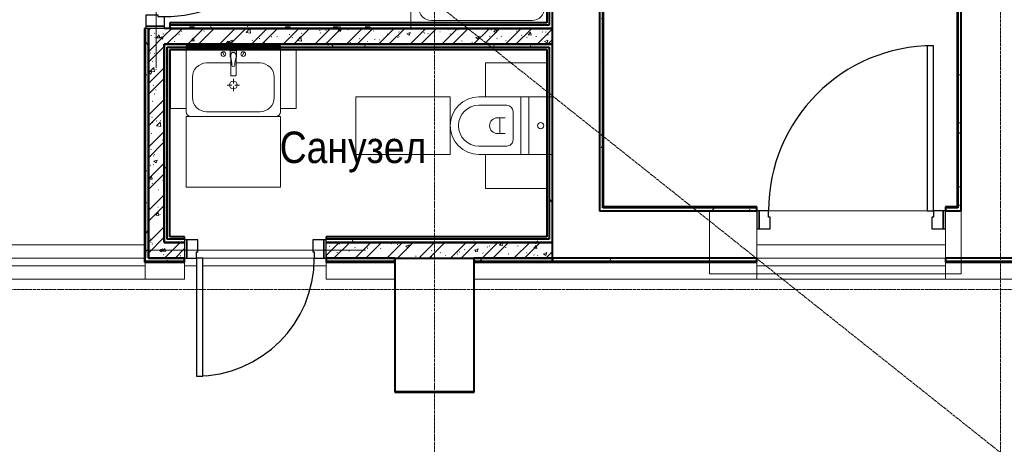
# Model space of a CAD drawing. Header units: millimetres. Extents: x 5617 to 102122, y -9330 to 63558.
# Tile 11 of 56: x 34277 to 40542, y 14416 to 17115. Entities that reach past the tile are written whole.
import ezdxf

# ---------------------------------------------------------------- set-up
doc = ezdxf.new("R2010")
doc.units = ezdxf.units.MM
for name, pattern in [('ADSK_Линия сетки', [25, 20, -2.5, 0, -2.5]), ('Линия сетки', [25, 20, -2.5, 0, -2.5]), ('Сверху', [3.96875, 2.38125, -1.5875])]:
    doc.linetypes.add(name, pattern=pattern)
for name, color, linetype, lineweight in [('Двери', 7, 'Continuous', 18), ('Каркас несущий', 7, 'Continuous', 18), ('Каркас_Импост', 7, 'Continuous', 30), ('Лестницы', 7, 'Continuous', 18), ('Марки помещений', 7, 'Continuous', 20), ('Мебель', 7, 'Continuous', 18), ('Монтажный зазор', 7, 'Continuous', 30), ('Обобщенные модели', 7, 'Continuous', 18), ('Оси', 7, 'Continuous', 9), ('Панель', 7, 'Continuous', 30), ('Перекрытия', 7, 'Continuous', 18), ('Сантехнические приборы', 7, 'Continuous', 18), ('Стены разрез', 7, 'Continuous', 40), ('Стены штриховка', 7, 'Continuous', 40)]:
    doc.layers.add(name, color=color, linetype=linetype, lineweight=lineweight)
doc.styles.add('Arial_3', font='arial.ttf', dxfattribs={"width": 0.85, "height": 200})
pattern_1 = [(50, (0, 0), (218.62117, -19.1268), [22.86, -251.46]), (355, (0, 0), (-42.2919, 229.2684), [18.288, -201.168]), (100.451, (18.22, -1.6), (176.33107, 210.13963), [19.428, -213.708]), (46.184, (0, 60.96), (325.29495, -50.45164), [34.29, -377.19]), (96.636, (27.1, 56.76), (284.883, 296.9127), [29.142, -320.562]), (351.184, (0, 60.96), (284.8858, 296.9107), [27.432, -301.752]), (21, (30.48, 45.72), (181.93753, -122.71832), [22.86, -251.46]), (326, (30.48, 45.72), (74.1622, 221.0262), [18.288, -201.168]), (71.451, (45.64, 35.5), (256.10035, 98.30526), [19.428, -213.708]), (37.5, (0, 0), (3.70639, 101.465895), [3.353, -195.377, 3.353, -200.863, -201.93]), (37.5, (0, 0), (3.70639, 101.465895), [-402.946, 3.353, -198.577]), (7.5, (0, 0), (80.18358, 120.21653), [3.353, -113.081, 3.353, -190.805, -76.962]), (7.5, (0, 0), (80.18358, 120.21653), [-310.591, 3.353, -73.609]), (327.5, (-67.97, 0), (162.70865, -6.87497), [3.353, -72.847, 3.353, -234.391, -315.468]), (327.5, (-67.97, 0), (162.70865, -6.87497), [-313.944, 3.353, -312.115]), (317.5, (-98.45, 0), (177.75468, 30.51183), [3.353, -95.707, 3.353, -154.534, -224.028]), (317.5, (-98.45, 0), (177.75468, 30.51183), [-256.946, 3.353, -220.675])]
pattern_2 = [(45, (0, 0), (-101.02788, 101.02788), []), (45, (67.35, 0), (-101.02788, 101.02788), [])]
pattern_3 = [(0, (0, 0), (406.4, 101.6), [33.528, -271.272, 33.528, -271.272, -1625.6]), (0, (0, 0), (406.4, 101.6), [-609.6, 33.528, -576.072, 33.528, -271.272, -711.2]), (0, (0, 0), (406.4, 101.6), [-1524, 33.528, -169.672, 33.528, -474.472]), (120, (152.4, 50.8), (-291.18818, 301.15272), [33.528, -271.272, 33.528, -271.272, -1625.6]), (120, (152.4, 50.8), (-291.18818, 301.15272), [-609.6, 33.528, -576.072, 33.528, -271.272, -711.2]), (120, (152.4, 50.8), (-291.18818, 301.15272), [-1524, 33.528, -169.672, 33.528, -474.472]), (240, (203.2, 254), (-115.21182, -402.75272), [33.528, -271.272, 33.528, -271.272, -1625.6]), (240, (203.2, 254), (-115.21182, -402.75272), [-609.6, 33.528, -576.072, 33.528, -271.272, -711.2]), (240, (203.2, 254), (-115.21182, -402.75272), [-1524, 33.528, -169.672, 33.528, -474.472])]

# ---------------------------------------------------------------- blocks, each defined once
blk = doc.blocks.new('101_Дверь_Однопольная - _ПЧ_Мет_800х2000_Служеб помещения_EI30_Пр-4441809-МКСС_LB02_-11_400__Кабельные конструкции_Лотки_4')
at = {"layer": 'Каркас_Импост', "color": 254, "true_color": 0xcccccc}
for p, q in [((-485, 50), (-425, 50)), ((-485, -65), (-485, 50)), ((-425, 50), (-425, 10)), ((-425, 10), (-415, 10)), ((-415, 10), (-415, -65)), ((415, 10), (425, 10)), ((415, -65), (415, 10)), ((425, 50), (485, 50)), ((425, 10), (425, 50)), ((485, 50), (485, -65)), ((-415, -65), (-485, -65)), ((485, -65), (415, -65))]:
    blk.add_line(p, q, dxfattribs=at)
at = {"layer": 'Монтажный зазор', "color": 254, "true_color": 0xcccccc}
for p, q in [((-500, 50), (-485, 50)), ((-500, -65), (-500, 50)), ((-485, 50), (-485, -65)), ((485, -65), (485, 50)), ((485, 50), (500, 50)), ((500, 50), (500, -65)), ((-485, -65), (-500, -65)), ((500, -65), (485, -65))]:
    blk.add_line(p, q, dxfattribs=at)
at = {"layer": 'Панель', "color": 254, "true_color": 0xcccccc}
for p, q in [((-425, 900), (-385, 900)), ((-425, 50), (-425, 900)), ((-385, 900), (-385, 50)), ((-385, 50), (-425, 50))]:
    blk.add_line(p, q, dxfattribs=at)
blk.add_arc((-425, 50), 850, 0, 90, dxfattribs=at)
blk = doc.blocks.new('MR_Зона обслуживания - MR_Зона обслуживания-V3-МКСС_LB02_-11_400__Кабельные конструкции_Лотки_4')
at = {"layer": 'Мебель', "color": 254, "lineweight": 9, "true_color": 0xcccccc}
for p, q in [((182.5, 0), (-182.5, 0)), ((-182.5, 0), (-182.5, -600)), ((182.5, -600), (182.5, 0)), ((-182.5, -600), (182.5, -600))]:
    blk.add_line(p, q, dxfattribs=at)
blk = doc.blocks.new('MR_Зона обслуживания - MR_Зона обслуживания-V4-МКСС_LB02_-11_400__Кабельные конструкции_Лотки_4')
at = {"layer": 'Мебель', "color": 254, "lineweight": 9, "true_color": 0xcccccc}
for p, q in [((-108.8, -35), (-108.8, -425)), ((108.8, -425), (108.8, -35)), ((-108.8, -425), (108.8, -425))]:
    blk.add_line(p, q, dxfattribs=at)
blk = doc.blocks.new('MR_Зона обслуживания - MR_Зона обслуживания-2663546-МКСС_LB02_-11_400__Кабельные конструкции_Лотки_4')
at = {"layer": 'Мебель', "color": 254, "lineweight": 9, "true_color": 0xcccccc}
for p, q in [((300, 0), (-300, 0)), ((-300, 0), (-300, -450)), ((300, -450), (300, 0)), ((-300, -450), (300, -450))]:
    blk.add_line(p, q, dxfattribs=at)
blk = doc.blocks.new('MR_Зона обслуживания - MR_Зона обслуживания-2663547-МКСС_LB02_-11_400__Кабельные конструкции_Лотки_4')
at = {"layer": 'Мебель', "color": 254, "lineweight": 9, "true_color": 0xcccccc}
for p, q in [((-50, -25), (-50, -400)), ((50, -400), (50, -25)), ((-50, -400), (50, -400))]:
    blk.add_line(p, q, dxfattribs=at)
blk = doc.blocks.new('MR_Зона обслуживания - MR_Зона обслуживания-V5-МКСС_LB02_-11_400__Кабельные конструкции_Лотки_4')
at = {"layer": 'Мебель', "color": 254, "lineweight": 9, "true_color": 0xcccccc}
for p, q in [((-50, -25), (-50, -400)), ((50, -400), (50, -25)), ((-50, -400), (50, -400))]:
    blk.add_line(p, q, dxfattribs=at)
blk = doc.blocks.new('101_Дверь_Однопольная - _ПЧ_Мет_700х2000_Служеб помещения_EI30_Л-4443202-МКСС_LB02_-11_400__Кабельные конструкции_Лотки_4')
at = {"layer": 'Каркас_Импост', "color": 254, "true_color": 0xcccccc}
for p, q in [((-375, 50), (-435, 50)), ((-435, 50), (-435, -65)), ((-375, 10), (-375, 50)), ((-365, 10), (-375, 10)), ((-365, -65), (-365, 10)), ((375, 10), (365, 10)), ((365, 10), (365, -65)), ((435, 50), (375, 50)), ((375, 50), (375, 10)), ((435, -65), (435, 50)), ((-435, -65), (-365, -65)), ((365, -65), (435, -65))]:
    blk.add_line(p, q, dxfattribs=at)
at = {"layer": 'Монтажный зазор', "color": 254, "true_color": 0xcccccc}
for p, q in [((-435, 50), (-450, 50)), ((-450, 50), (-450, -65)), ((-435, -65), (-435, 50)), ((450, 50), (435, 50)), ((435, 50), (435, -65)), ((450, -65), (450, 50)), ((-450, -65), (-435, -65)), ((435, -65), (450, -65))]:
    blk.add_line(p, q, dxfattribs=at)
at = {"layer": 'Панель', "color": 254, "true_color": 0xcccccc}
for p, q in [((375, 800), (335, 800)), ((335, 800), (335, 50)), ((375, 50), (375, 800)), ((335, 50), (375, 50))]:
    blk.add_line(p, q, dxfattribs=at)
blk.add_arc((375, 50), 750, 90, 180, dxfattribs=at)
blk = doc.blocks.new('101_Дверь_Однопольная - _ПЧ_Мет_1000х2000_ЛК_EIS60_Л-3419452-МКСС_LB02_-11_400__Кабельные конструкции_Лотки_4')
at = {"layer": 'Каркас_Импост', "color": 254, "true_color": 0xcccccc}
for p, q in [((-525, 150), (-585, 150)), ((-585, 150), (-585, 35)), ((-525, 110), (-525, 150)), ((585, 150), (525, 150)), ((525, 150), (525, 110)), ((585, 35), (585, 150)), ((-515, 110), (-525, 110)), ((-515, 35), (-515, 110)), ((525, 110), (515, 110)), ((515, 110), (515, 35)), ((-585, 35), (-515, 35)), ((515, 35), (585, 35))]:
    blk.add_line(p, q, dxfattribs=at)
at = {"layer": 'Монтажный зазор', "color": 254, "true_color": 0xcccccc}
for p, q in [((-585, 150), (-600, 150)), ((-600, 150), (-600, 35)), ((-585, 35), (-585, 150)), ((600, 150), (585, 150)), ((585, 150), (585, 35)), ((600, 35), (600, 150)), ((-600, 35), (-585, 35)), ((585, 35), (600, 35))]:
    blk.add_line(p, q, dxfattribs=at)
at = {"layer": 'Панель', "color": 254, "true_color": 0xcccccc}
for p, q in [((525, 1200), (485, 1200)), ((485, 1200), (485, 150)), ((525, 150), (525, 1200)), ((485, 150), (525, 150))]:
    blk.add_line(p, q, dxfattribs=at)
blk.add_arc((525, 150), 1050, 90, 180, dxfattribs=at)
blk = doc.blocks.new('ПР - _ПЧ_900_100_Оп250-250_Шаг300_Арм16_Арм10-3240666-МКСС_LB02_-11_400__Кабельные конструкции_Лотки_4')
at = {"layer": 'Каркас несущий', "color": 254, "true_color": 0xffcccc}
for p, q in [((-700, 0), (700, 0)), ((-700, 0), (-450, 0)), ((-365, 0), (365, 0)), ((450, 0), (700, 0))]:
    blk.add_line(p, q, dxfattribs=at)
blk = doc.blocks.new('ПР - _ПЧ_1000_100_Оп250-250_Шаг300_Арм16_Арм10-3243848-МКСС_LB02_-11_400__Кабельные конструкции_Лотки_4')
at = {"layer": 'Каркас несущий', "color": 254, "true_color": 0xffcccc}
for p, q in [((-750, 0), (750, 0)), ((-750, 0), (-500, 0)), ((-415, 0), (415, 0)), ((500, 0), (750, 0))]:
    blk.add_line(p, q, dxfattribs=at)
blk = doc.blocks.new('CP_ДШ_Hanytex_TopJoint 24C_Половина - CP_ДШ_Hanytex_TopJoint 24C_Половина-3657790-МКСС_LB02_-11_400__Кабельные конструкции_Лотки_4')
at = {"layer": 'Обобщенные модели', "color": 254, "true_color": 0xcccccc}
for p, q in [((640, 110), (25, 110)), ((640, 110), (640, 0)), ((0, 0), (0, 25))]:
    blk.add_line(p, q, dxfattribs=at)
blk = doc.blocks.new('CP_ДШ_Hanytex_TopJoint 24C_Половина - CP_ДШ_Hanytex_TopJoint 24C_Половина-3657791-МКСС_LB02_-11_400__Кабельные конструкции_Лотки_4')
at = {"layer": 'Обобщенные модели', "color": 254, "true_color": 0xcccccc}
for p, q in [((0, 0), (0, 110)), ((1800, 110), (0, 110)), ((1800, 110), (1800, -25))]:
    blk.add_line(p, q, dxfattribs=at)
blk = doc.blocks.new('CP_ДШ_Hanytex_TopJoint 24C_Половина - CP_ДШ_Hanytex_TopJoint 24C_Половина-3657792-МКСС_LB02_-11_400__Кабельные конструкции_Лотки_4')
at = {"layer": 'Обобщенные модели', "color": 254, "true_color": 0xcccccc}
for p, q in [((0, -25), (0, 110)), ((440, 110), (0, 110)), ((440, 110), (440, 0))]:
    blk.add_line(p, q, dxfattribs=at)
blk = doc.blocks.new('CP_ДШ_Hanytex_TopJoint 24C_Половина - CP_ДШ_Hanytex_TopJoint 24C_Половина-3657793-МКСС_LB02_-11_400__Кабельные конструкции_Лотки_4')
at = {"layer": 'Обобщенные модели', "color": 254, "true_color": 0xcccccc}
for p, q in [((0, 0), (0, 110)), ((250, 110), (0, 110)), ((250, 110), (250, 0))]:
    blk.add_line(p, q, dxfattribs=at)
blk = doc.blocks.new('CP_ДШ_Hanytex_TopJoint 24C - CP_ДШ_Hanytex_TopJoint 24C-V19-МКСС_LB02_-11_400__Кабельные конструкции_Лотки_4')
at = {"layer": 'Обобщенные модели', "color": 254, "true_color": 0xcccccc}
for p, q in [((0, 0), (0, 110)), ((1200, 110), (0, 110)), ((1200, 110), (1200, 0)), ((1200, 25), (0, 25)), ((0, 25), (0, 0)), ((1200, 0), (1200, 25)), ((0, -25), (1200, -25)), ((0, -110), (0, -25)), ((1200, -25), (1200, -110)), ((1200, -110), (0, -110))]:
    blk.add_line(p, q, dxfattribs=at)
blk = doc.blocks.new('CP_ДШ_Hanytex_TopJoint 24C - CP_ДШ_Hanytex_TopJoint 24C-3950278-МКСС_LB02_-11_400__Кабельные конструкции_Лотки_4')
at = {"layer": 'Обобщенные модели', "color": 254, "true_color": 0xcccccc}
for p, q in [((0, 0), (0, 110)), ((1510, 110), (0, 110)), ((1510, 110), (1510, -25)), ((1510, 25), (0, 25)), ((0, 25), (0, 0)), ((1510, -25), (1510, 25)), ((5.3, -25), (1110, -25)), ((1110, -110), (5.3, -110)), ((1510, -110), (1160, -110)), ((1510, -75), (1510, -110))]:
    blk.add_line(p, q, dxfattribs=at)
blk = doc.blocks.new('MR_Унитаз напольный - Санузел с ванной-V51-МКСС_LB02_-11_400__Кабельные конструкции_Лотки_4')
at = {"layer": 'Сантехнические приборы', "color": 253, "true_color": 0xaaaaaa}
for p, q in [((-182.5, 200), (-182.5, 50)), ((182.5, 200), (-182.5, 200)), ((182.5, 50), (182.5, 200)), ((-182.5, 50), (182.5, 50)), ((182.5, 50), (-182.5, 50)), ((-182.5, 50), (-182.5, 0)), ((-182.5, 0), (182.5, 0)), ((182.5, 0), (182.5, 50)), ((182.5, 0), (-182.5, 0)), ((-182.5, 0), (-182.5, -267.5)), ((-90, -50), (90, -50)), ((182.5, -267.5), (182.5, 0)), ((-130, -267.5), (-130, -90)), ((-50, -150), (-50, -100)), ((50, -100), (50, -150)), ((130, -90), (130, -267.5)), ((-50, -135), (50, -135))]:
    blk.add_line(p, q, dxfattribs=at)
for centre, radius, start, end in [((0, 125), 20, 0, 180), ((0, 125), 20, 180, 0), ((-90, -90), 40, 90, 180), ((90, -90), 40, 360, 90), ((0, -150), 50, 180, 0), ((0, -267.5), 182.5, 180, 360), ((0, -267.5), 130, 180, 0)]:
    blk.add_arc(centre, radius, start, end, dxfattribs=at)
blk = doc.blocks.new('A_PLU_WashingBath - A_PLU_WashingBath-2663545-МКСС_LB02_-11_400__Кабельные конструкции_Лотки_4')
at = {"layer": 'Сантехнические приборы', "color": 253, "true_color": 0xaaaaaa}
for p, q in [((450, 450), (-450, 450)), ((-450, 450), (-450, -450)), ((450, -450), (450, 450)), ((-320, 400), (320, 400)), ((-400, -320), (-400, 320)), ((400, 320), (400, -320)), ((320, -400), (-320, -400)), ((-450, -450), (450, -450))]:
    blk.add_line(p, q, dxfattribs=at)
blk.add_circle((-300, 300), 25, dxfattribs=at)
for centre, start, end in [((-320, 320), 90, 180), ((320, 320), 0, 90), ((-320, -320), 180, 270), ((320, -320), 270, 0)]:
    blk.add_arc(centre, 80, start, end, dxfattribs=at)
blk = doc.blocks.new('MR_Тумба-Умывальник с зеркалом - Тумба-умывальник_600-2561989-МКСС_LB02_-11_400__Кабельные конструкции_Лотки_4')
at = {"layer": 'Сантехнические приборы', "color": 253, "true_color": 0xaaaaaa}
for p, q in [((-300, 0), (-300, -420)), ((300, 0), (-300, 0)), ((300, -420), (300, 0)), ((-300, -20), (300, -20)), ((-69.7, -39.8), (-55.6, -66.3)), ((20, -33.1), (-20, -33.1)), ((-20, -33.1), (-20, -73.1)), ((-17, -60), (-17, -73.1)), ((17, -73.1), (17, -60)), ((20, -73.1), (20, -33.1)), ((69.7, -39.8), (55.6, -66.3)), ((-17, -110), (-170, -110)), ((-20, -73.1), (-17, -73.1)), ((-17, -73.1), (-17, -187.9)), ((17, -187.9), (17, -73.1)), ((17, -73.1), (20, -73.1)), ((170, -110), (17, -110)), ((-260, -200), (-260, -330)), ((-10, -250), (-40, -250)), ((-14, -190.9), (14, -190.9)), ((0, -210), (0, -240)), ((40, -250), (10, -250)), ((260, -330), (260, -200)), ((0, -290), (0, -260)), ((-170, -420), (170, -420)), ((-270, -450), (270, -450))]:
    blk.add_line(p, q, dxfattribs=at)
for centre, radius, start, end in [((-62.7, -53.1), 15, 360, 180), ((-62.7, -53.1), 15, 180, 360), ((0, -60), 17, 360, 180), ((62.7, -53.1), 15, 360, 180), ((62.7, -53.1), 15, 180, 360), ((-170, -200), 90, 90, 180), ((-217.6, -129.9), 208.5, 1.5946, 15.81769), ((0, -124.1), 9.19, 180, 360), ((217.6, -129.9), 208.5, 164.18231, 178.4054), ((170, -200), 90, 360, 90), ((-14, -187.9), 3, 180, 270), ((14, -187.9), 3, 270, 0), ((0, -250), 25, 0, 180), ((0, -250), 25, 180, 0), ((-14, -187.9), 3, 195, 255), ((14, -187.9), 3, 285, 345), ((-170, -330), 90, 180, 270), ((170, -330), 90, 270, 360), ((-270, -420), 30, 180, 270), ((270, -420), 30, 270, 360)]:
    blk.add_arc(centre, radius, start, end, dxfattribs=at)
blk = doc.blocks.new('135_SLK_GD_AR_rvt-1-МКСС_LB02_-11_400__Кабельные конструкции_Лотки_4')
at = {"layer": 'Стены разрез', "lineweight": 9, "true_color": 0xcccccc}
h = blk.add_hatch(dxfattribs=at)
h.set_pattern_fill('FP_4', color=254, style=0, pattern_type=2)
h.set_pattern_definition(pattern_3)
h.paths.add_polyline_path([(93280, 15920), (93300, 15920), (93300, 22000), (93280, 22000), (93280, 15925)])
h = blk.add_hatch(dxfattribs=at)
h.set_pattern_fill('FP_4', color=254, style=0, pattern_type=2)
h.set_pattern_definition(pattern_3)
h.paths.add_polyline_path([(91020, 15920), (91020, 21980), (91000, 21980), (91000, 15920)])
h = blk.add_hatch(dxfattribs=at)
h.set_pattern_fill('FP_4', color=254, style=0, pattern_type=2)
h.set_pattern_definition(pattern_3)
h.paths.add_polyline_path([(88130, 15600), (88130, 17060), (88110, 17060), (88110, 15600)])
h.paths.add_polyline_path([(88110, 18060), (88130, 18060), (88130, 18950), (88110, 18950), (88110, 18143.9)])
h.paths.add_polyline_path([(88110, 20050), (88130, 20050), (88130, 20320), (88110, 20320), (88110, 20234.4)])
h = blk.add_hatch(dxfattribs=at)
h.set_pattern_fill('FP_1', color=254, style=0, pattern_type=2)
h.set_pattern_definition(pattern_1)
h.paths.add_polyline_path([(88130, 15600), (88230, 15600), (88230, 17060), (88130, 17060), (88130, 15792.1)])
h.paths.add_polyline_path([(88230, 18060), (88230, 18950), (88130, 18950), (88130, 18060)])
h.paths.add_polyline_path([(88130, 20050), (88230, 20050), (88230, 20200), (88130, 20200)])
h = blk.add_hatch(dxfattribs=at)
h.set_pattern_fill('FP_2', color=254, style=0, pattern_type=2)
h.set_pattern_definition(pattern_2)
h.paths.add_polyline_path([(88130, 15600), (88230, 15600), (88230, 17060), (88130, 17060), (88130, 15792.1)])
h.paths.add_polyline_path([(88230, 18060), (88230, 18950), (88130, 18950), (88130, 18060)])
h.paths.add_polyline_path([(88130, 20050), (88230, 20050), (88230, 20200), (88130, 20200)])
h = blk.add_hatch(dxfattribs=at)
h.set_pattern_fill('FP_1', color=254, style=0, pattern_type=2)
h.set_pattern_definition(pattern_1)
h.paths.add_polyline_path([(88230, 16960), (90700, 16960), (90700, 17060), (88230, 17060)])
h = blk.add_hatch(dxfattribs=at)
h.set_pattern_fill('FP_2', color=254, style=0, pattern_type=2)
h.set_pattern_definition(pattern_2)
h.paths.add_polyline_path([(88230, 16960), (90700, 16960), (90700, 17060), (88230, 17060)])
h = blk.add_hatch(dxfattribs=at)
h.set_pattern_fill('FP_4', color=254, style=0, pattern_type=2)
h.set_pattern_definition(pattern_3)
h.paths.add_polyline_path([(88369.9, 17060), (89800, 17060), (89800, 17080), (88265, 17080), (88265, 17060)])
h = blk.add_hatch(dxfattribs=at)
h.set_pattern_fill('FP_4', color=254, style=0, pattern_type=2)
h.set_pattern_definition(pattern_3)
h.paths.add_polyline_path([(88370, 16940), (88370, 16950), (88970, 16950), (88970, 16940), (90680, 16940), (90680, 16960), (88230, 16960), (88230, 16940), (88369.9, 16940)])
h = blk.add_hatch(dxfattribs=at)
h.set_pattern_fill('FP_4', color=254, style=0, pattern_type=2)
h.set_pattern_definition(pattern_3)
h.paths.add_polyline_path([(88250, 15700), (88250, 16940), (88230, 16940), (88230, 15700)])
h = blk.add_hatch(dxfattribs=at)
h.set_pattern_fill('FP_4', color=254, style=0, pattern_type=2)
h.set_pattern_definition(pattern_3)
h.paths.add_polyline_path([(90700, 15700), (90700, 16259.2), (90680, 16259.2), (90680, 15700)])
h.paths.add_polyline_path([(90694.6, 16624.2), (90700, 16624.2), (90700, 16960), (90680, 16960), (90680, 16624.2)])
h = blk.add_hatch(dxfattribs=at)
h.set_pattern_fill('FP_4', color=254, style=0, pattern_type=2)
h.set_pattern_definition(pattern_3)
h.paths.add_polyline_path([(91817.3, 15900), (92000, 15900), (92000, 15920), (91000, 15920), (91000, 15900), (91552.1, 15900)])
h.paths.add_polyline_path([(93300, 15900), (93300, 15920), (93200, 15920), (93200, 15900)])
h = blk.add_hatch(dxfattribs=at)
h.set_pattern_fill('FP_1', color=254, style=0, pattern_type=2)
h.set_pattern_definition(pattern_1)
h.paths.add_polyline_path([(88360, 15600), (88360, 15700), (88230, 15700), (88230, 15600)])
h.paths.add_polyline_path([(89700, 15600), (90700, 15600), (90700, 15700), (89260, 15700), (89260, 15600), (89695.8, 15600)])
h = blk.add_hatch(dxfattribs=at)
h.set_pattern_fill('FP_2', color=254, style=0, pattern_type=2)
h.set_pattern_definition(pattern_2)
h.paths.add_polyline_path([(88360, 15600), (88360, 15700), (88230, 15700), (88230, 15600)])
h.paths.add_polyline_path([(89700, 15600), (90700, 15600), (90700, 15700), (89260, 15700), (89260, 15600), (89695.8, 15600)])
h = blk.add_hatch(dxfattribs=at)
h.set_pattern_fill('FP_4', color=254, style=0, pattern_type=2)
h.set_pattern_definition(pattern_3)
h.paths.add_polyline_path([(88360, 15700), (88360, 15720), (88250, 15720), (88250, 15700), (88265, 15700)])
h.paths.add_polyline_path([(89961, 15700), (90680, 15700), (90680, 15720), (89260, 15720), (89260, 15700), (89695.8, 15700)])
h = blk.add_hatch(dxfattribs=at)
h.set_pattern_fill('FP_4', color=254, style=0, pattern_type=2)
h.set_pattern_definition(pattern_3)
h.paths.add_polyline_path([(89260, 15580), (89698, 15580), (89698, 15600), (89260, 15600)])
h.paths.add_polyline_path([(88110, 15580), (88360, 15580), (88360, 15600), (88110, 15600)])
h = blk.add_hatch(dxfattribs=at)
h.set_pattern_fill('FP_4', color=254, style=0, pattern_type=2)
h.set_pattern_definition(pattern_3)
h.paths.add_polyline_path([(90701, 15580), (90701, 15600), (90202, 15600), (90202, 15580), (90491.4, 15580)])
h = blk.add_hatch(dxfattribs=at)
h.set_pattern_fill('FP_4', color=254, style=0, pattern_type=2)
h.set_pattern_definition(pattern_3)
h.paths.add_polyline_path([(93200, 15580), (93840, 15580), (93840, 15600), (93200, 15600)])
h.paths.add_polyline_path([(91021.7, 15580), (92000, 15580), (92000, 15600), (90701, 15600), (90701, 15580), (90756.5, 15580)])
at = {"layer": 'Лестницы', "color": 254, "linetype": 'Сверху', "true_color": 0xcccccc}
for p, q in [((91000.1, 18500.1), (90999.9, 15900.1)), ((93299.9, 15500), (93300.2, 18500)), ((91000, 17300.2), (90999.9, 15900.1)), ((91000, 17300.2), (90999.9, 15900.1)), ((93299.9, 15900), (93300, 17300)), ((93299.9, 15900), (93300, 17300)), ((90999.9, 15900.1), (91700, 15900.1)), ((90999.9, 15900.1), (93299.9, 15900)), ((90999.9, 15900.1), (93299.9, 15900)), ((91700, 15900.1), (91700, 15500)), ((91700, 15500), (93299.9, 15500))]:
    blk.add_line(p, q, dxfattribs=at)
at = {"layer": 'Перекрытия', "color": 254, "true_color": 0xcccccc}
for p, q in [((93085, 15900), (92075, 15900)), ((92075, 15900), (93085, 15900)), ((92000, 15785), (92000, 15685)), ((93200, 15685), (93200, 15785)), ((88475, 15600), (89185, 15600)), ((88435, 15550), (88360, 15550)), ((89260, 15550), (88475, 15550)), ((89700, 14750), (89700, 15465)), ((90200, 15465), (90200, 14750)), ((90200, 14750), (89700, 14750))]:
    blk.add_line(p, q, dxfattribs=at)
at = {"layer": 'Стены разрез', "color": 254, "true_color": 0xcccccc}
for p, q in [((93300, 15925), (93300, 22000)), ((91000, 21975), (91000, 15925)), ((91025, 15925), (91025, 21975)), ((93275, 21975), (93275, 15925)), ((90700, 17060), (90700, 18060)), ((90665, 18025), (90665, 17095)), ((88115, 17060), (88105, 17060)), ((88105, 17060), (88105, 15600)), ((88265, 17060), (88230, 17060)), ((90665, 17095), (88265, 17095)), ((88265, 17095), (88265, 17060)), ((90700, 17060), (90665, 17060)), ((90680, 17060), (90700, 17060)), ((90700, 16960), (90700, 17060)), ((88230, 16940), (88230, 16960)), ((88230, 16960), (88230, 16940)), ((88230, 16940), (88230, 16925)), ((88265, 16925), (90665, 16925)), ((88265, 15735), (88265, 16925)), ((90665, 16960), (90700, 16960)), ((90680, 16960), (90665, 16960)), ((90665, 16925), (90665, 15735)), ((90700, 16960), (90680, 16960)), ((90700, 15700), (90700, 16960)), ((91000, 15925), (91000, 15920)), ((91000, 15920), (91000, 15900)), ((92000, 15925), (91025, 15925)), ((92000, 15900), (92000, 15925)), ((93275, 15925), (93200, 15925)), ((93200, 15925), (93200, 15900)), ((93300, 15920), (93300, 15925)), ((93300, 15900), (93300, 15920)), ((91000, 15900), (92000, 15900)), ((93200, 15900), (93300, 15900)), ((88360, 15735), (88265, 15735)), ((88360, 15715), (88360, 15735)), ((90665, 15735), (89260, 15735)), ((89260, 15735), (89260, 15715)), ((88265, 15700), (88230, 15700)), ((88230, 15700), (88250, 15700)), ((90700, 15700), (90665, 15700)), ((90680, 15700), (90700, 15700)), ((90700, 15600), (90700, 15700)), ((88105, 15600), (88105, 15580)), ((88130, 15600), (88230, 15600)), ((88230, 15600), (88130, 15600)), ((88360, 15575), (88360, 15600)), ((89260, 15600), (89260, 15575)), ((89700, 15600), (90700, 15600)), ((89700, 15575), (89700, 15600)), ((90202, 15600), (90200, 15600)), ((90200, 15600), (90200, 15575)), ((90701, 15600), (90202, 15600)), ((90701, 15575), (90701, 15600)), ((92000, 15600), (90701, 15600)), ((90701, 15600), (90701, 15575)), ((92000, 15575), (92000, 15600)), ((93840, 15600), (93200, 15600)), ((93200, 15600), (93200, 15575)), ((88105, 15580), (88105, 15575)), ((88105, 15575), (88360, 15575)), ((89260, 15575), (89698, 15575)), ((89698, 15575), (89698, 14750)), ((89700, 14750), (89700, 15575)), ((90200, 15575), (90200, 14750)), ((90202, 15575), (90701, 15575)), ((90202, 14748), (90202, 15575)), ((90701, 15575), (92000, 15575)), ((93200, 15575), (93840, 15575)), ((89698, 14750), (89698, 14748)), ((89698, 14748), (90200, 14748)), ((90200, 14750), (89700, 14750)), ((90200, 14748), (90202, 14748))]:
    blk.add_line(p, q, dxfattribs=at)
at = {"layer": 'Стены штриховка', "color": 254, "true_color": 0xcccccc}
for p, q in [((91020, 15925), (91020, 21975)), ((93280, 21980), (93280, 15925)), ((90680, 18040), (90680, 17080)), ((88110, 17060), (88110, 15600)), ((88130, 17060), (88130, 15600)), ((88130, 15600), (88130, 17060)), ((90665, 17080), (88265, 17080)), ((90665, 17060), (88265, 17060)), ((88265, 17060), (90665, 17060)), ((90680, 17080), (90665, 17080)), ((90665, 17060), (90680, 17060)), ((88230, 16960), (90665, 16960)), ((90665, 16960), (88230, 16960)), ((88230, 16940), (88230, 16925)), ((88230, 15700), (88230, 16925)), ((88230, 16925), (88230, 15700)), ((88250, 16940), (90665, 16940)), ((88250, 16925), (88250, 16940)), ((88250, 15720), (88250, 16925)), ((90680, 16960), (90665, 16960)), ((90665, 16940), (90680, 16940)), ((90680, 16940), (90680, 15720)), ((91020, 15920), (91020, 15925)), ((92000, 15920), (91020, 15920)), ((93280, 15920), (93200, 15920)), ((93280, 15925), (93280, 15920)), ((88265, 15720), (88250, 15720)), ((88250, 15700), (88265, 15700)), ((88360, 15720), (88265, 15720)), ((88360, 15700), (88265, 15700)), ((88265, 15700), (88360, 15700)), ((90665, 15720), (89260, 15720)), ((90665, 15700), (89260, 15700)), ((89260, 15700), (90665, 15700)), ((90680, 15720), (90665, 15720)), ((90665, 15700), (90680, 15700)), ((88110, 15580), (88110, 15600)), ((88230, 15600), (88360, 15600)), ((88360, 15600), (88230, 15600)), ((89260, 15600), (89700, 15600)), ((89698, 15600), (89260, 15600)), ((89698, 15580), (89698, 15600)), ((90202, 15580), (90202, 15600)), ((88110, 15580), (88360, 15580)), ((89260, 15580), (89698, 15580)), ((89698, 15575), (89698, 15580)), ((90202, 15580), (90701, 15580)), ((90202, 15575), (90202, 15580)), ((90701, 15580), (92000, 15580)), ((93200, 15580), (93840, 15580))]:
    blk.add_line(p, q, dxfattribs=at)
at = {"layer": 'Двери', "color": 254, "lineweight": 18, "true_color": 0xcccccc}
for name, p, rotation in [('101_Дверь_Однопольная - _ПЧ_Мет_800х2000_Служеб помещения_EI30_Пр-4441809-МКСС_LB02_-11_400__Кабельные конструкции_Лотки_4', (88180, 17560), 269.9999999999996), ('101_Дверь_Однопольная - _ПЧ_Мет_700х2000_Служеб помещения_EI30_Л-4443202-МКСС_LB02_-11_400__Кабельные конструкции_Лотки_4', (88810, 15650), 180)]:
    blk.add_blockref(name, p, dxfattribs=dict(at, rotation=rotation))
blk.add_blockref('101_Дверь_Однопольная - _ПЧ_Мет_1000х2000_ЛК_EIS60_Л-3419452-МКСС_LB02_-11_400__Кабельные конструкции_Лотки_4', (92600, 15750), dxfattribs=at)
at = {"layer": 'Каркас несущий', "color": 254, "lineweight": 18, "true_color": 0xcccccc}
for name, p, rotation in [('ПР - _ПЧ_1000_100_Оп250-250_Шаг300_Арм16_Арм10-3243848-МКСС_LB02_-11_400__Кабельные конструкции_Лотки_4', (88180, 17560), 269.9999999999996), ('ПР - _ПЧ_900_100_Оп250-250_Шаг300_Арм16_Арм10-3240666-МКСС_LB02_-11_400__Кабельные конструкции_Лотки_4', (88810, 15650), 180)]:
    blk.add_blockref(name, p, dxfattribs=dict(at, rotation=rotation))
at = {"layer": 'Мебель', "color": 254, "lineweight": 18, "true_color": 0xcccccc}
for name, p in [('MR_Зона обслуживания - MR_Зона обслуживания-V5-МКСС_LB02_-11_400__Кабельные конструкции_Лотки_4', (88320, 16950)), ('MR_Зона обслуживания - MR_Зона обслуживания-2663547-МКСС_LB02_-11_400__Кабельные конструкции_Лотки_4', (89020, 16950)), ('MR_Зона обслуживания - MR_Зона обслуживания-2663546-МКСС_LB02_-11_400__Кабельные конструкции_Лотки_4', (88670, 16500))]:
    blk.add_blockref(name, p, dxfattribs=at)
at = {"layer": 'Мебель', "color": 254, "lineweight": 18, "true_color": 0xcccccc, "rotation": 270.0000000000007}
for name, p in [('MR_Зона обслуживания - MR_Зона обслуживания-V4-МКСС_LB02_-11_400__Кабельные конструкции_Лотки_4', (90700, 16732.9)), ('MR_Зона обслуживания - MR_Зона обслуживания-V3-МКСС_LB02_-11_400__Кабельные конструкции_Лотки_4', (90050, 16441.7)), ('MR_Зона обслуживания - MR_Зона обслуживания-V4-МКСС_LB02_-11_400__Кабельные конструкции_Лотки_4', (90700, 16150.4))]:
    blk.add_blockref(name, p, dxfattribs=at)
at = {"layer": 'Обобщенные модели', "color": 254, "lineweight": 18, "true_color": 0xcccccc, "rotation": 180}
for name, p in [('CP_ДШ_Hanytex_TopJoint 24C - CP_ДШ_Hanytex_TopJoint 24C-3950278-МКСС_LB02_-11_400__Кабельные конструкции_Лотки_4', (88110, 15575)), ('CP_ДШ_Hanytex_TopJoint 24C - CP_ДШ_Hanytex_TopJoint 24C-V19-МКСС_LB02_-11_400__Кабельные конструкции_Лотки_4', (93200, 15575)), ('CP_ДШ_Hanytex_TopJoint 24C_Половина - CP_ДШ_Hanytex_TopJoint 24C_Половина-3657792-МКСС_LB02_-11_400__Кабельные конструкции_Лотки_4', (89700, 15575)), ('CP_ДШ_Hanytex_TopJoint 24C_Половина - CP_ДШ_Hanytex_TopJoint 24C_Половина-3657791-МКСС_LB02_-11_400__Кабельные конструкции_Лотки_4', (92000, 15575)), ('CP_ДШ_Hanytex_TopJoint 24C_Половина - CP_ДШ_Hanytex_TopJoint 24C_Половина-3657793-МКСС_LB02_-11_400__Кабельные конструкции_Лотки_4', (88360, 15575)), ('CP_ДШ_Hanytex_TopJoint 24C_Половина - CP_ДШ_Hanytex_TopJoint 24C_Половина-3657790-МКСС_LB02_-11_400__Кабельные конструкции_Лотки_4', (93840, 15575))]:
    blk.add_blockref(name, p, dxfattribs=at)
at = {"layer": 'Сантехнические приборы', "color": 253, "lineweight": 18, "true_color": 0xaaaaaa}
for name, p, rotation in [('A_PLU_WashingBath - A_PLU_WashingBath-2663545-МКСС_LB02_-11_400__Кабельные конструкции_Лотки_4', (90250, 17510), 180), ('MR_Унитаз напольный - Санузел с ванной-V51-МКСС_LB02_-11_400__Кабельные конструкции_Лотки_4', (90500, 16441.7), 270.0000000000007)]:
    blk.add_blockref(name, p, dxfattribs=dict(at, rotation=rotation))
blk.add_blockref('MR_Тумба-Умывальник с зеркалом - Тумба-умывальник_600-2561989-МКСС_LB02_-11_400__Кабельные конструкции_Лотки_4', (88670, 16950), dxfattribs=at)

msp = doc.modelspace()

# ---------------------------------------------------------------- linework, layer by layer
at = {"layer": 'Оси', "linetype": 'Линия сетки'}
for p, q in [((36916.7, -8455.2), (36916.7, 63558.3)), ((40516.7, -8455.2), (40516.7, 63558.3))]:
    msp.add_line(p, q, dxfattribs=at)
at = {"layer": 'Оси', "linetype": 'ADSK_Линия сетки'}
for p, q in [((33830.2, 19682.8), (54564.3, 3190.2)), ((101274.3, 15400), (28269.9, 15400))]:
    msp.add_line(p, q, dxfattribs=at)

# ---------------------------------------------------------------- block references
at = {"lineweight": 5}
msp.add_blockref('135_SLK_GD_AR_rvt-1-МКСС_LB02_-11_400__Кабельные конструкции_Лотки_4', (-53033.3, 0), dxfattribs=at)

# ---------------------------------------------------------------- texts
at = {"layer": 'Марки помещений', "lineweight": 9, "insert": (35931.7, 16404), "char_height": 200, "width": 1151.624, "attachment_point": 1, "style": 'Arial_3'}
msp.add_mtext('Санузел', dxfattribs=at)

doc.saveas('drawing.dxf')
